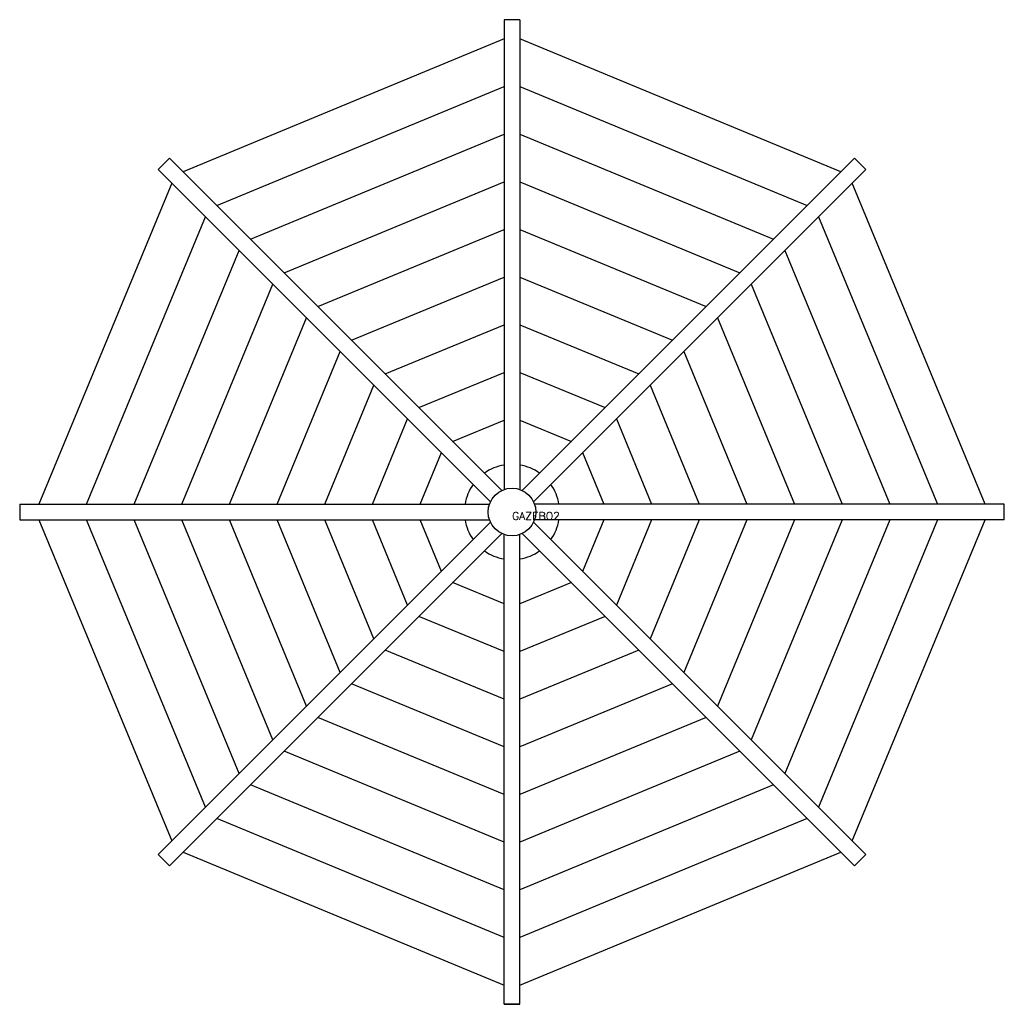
# Model space of a CAD drawing. Extents: x -62 to 62, y -62 to 62.
import ezdxf

# ---------------------------------------------------------------- set-up
doc = ezdxf.new("R2010")
doc.units = 0
doc.header["$MEASUREMENT"] = 0
doc.layers.get('0').update_dxf_attribs({"linetype": 'CONTINUOUS'})
doc.styles.add('ROMANS', font='ROMANS')

msp = doc.modelspace()

# ---------------------------------------------------------------- linework, layer by layer
at = {"color": 7, "linetype": 'CONTINUOUS'}
for p, q in [((1.000044, 62.000027), (-0.999992, 62.000027)), ((-0.999992, 62.000027), (-0.999992, 2.828429)), ((1.000044, 62.000027), (1.000044, 2.82841)), ((-0.999992, 59.585812), (-41.426369, 42.84066)), ((41.426414, 42.840637), (1.000044, 59.585812)), ((-37.183754, 38.598026), (-1.000004, 53.585804)), ((1.000044, 53.585812), (37.183773, 38.597992)), ((-32.941113, 34.355389), (-1.000006, 47.5858)), ((1.000044, 47.585812), (32.941132, 34.355354)), ((-43.133488, 44.547779), (-44.547729, 43.133537)), ((-43.133488, 44.547779), (-1.292845, 2.707129)), ((43.133518, 44.547741), (1.292889, 2.707107)), ((44.54776, 43.133499), (43.133518, 44.547741)), ((-44.547729, 43.133537), (-2.7071, 1.292909)), ((44.54776, 43.133499), (2.707121, 1.292863)), ((-42.840614, 41.426426), (-59.585762, 1.000056)), ((-28.698471, 30.112747), (-1.000006, 41.585804)), ((1.000044, 41.585812), (28.698494, 30.112717)), ((59.585789, 1.000012), (42.840656, 41.426395)), ((-53.585812, 1.000041), (-38.597996, 37.183777)), ((38.598026, 37.183754), (53.585804, 1.000004)), ((-24.45583, 25.870106), (-1.000006, 35.585808)), ((1.000044, 35.585812), (24.455856, 25.870079)), ((-47.585812, 1.000044), (-34.35535, 32.941132)), ((34.355389, 32.941113), (47.585789, 1.000004)), ((-41.585812, 1.000044), (-30.112715, 28.698494)), ((-20.21319, 21.627468), (-1.000004, 29.585812)), ((1.000044, 29.585812), (20.213219, 21.627438)), ((30.112747, 28.698471), (41.585804, 1.000004)), ((-35.585808, 1.000044), (-25.870077, 24.455856)), ((-15.97055, 17.384827), (-1.000004, 23.585815)), ((1.000044, 23.585812), (15.970581, 17.3848)), ((25.870102, 24.45583), (35.585808, 1.000004)), ((-29.585814, 1.000046), (-21.627438, 20.213219)), ((21.627468, 20.213192), (29.585812, 1.000004)), ((-11.727909, 13.142184), (-1.000004, 17.585819)), ((1.000044, 17.585812), (11.727942, 13.142161)), ((-23.585812, 1.000045), (-17.3848, 15.97058)), ((17.384823, 15.970546), (23.585812, 1.000007)), ((-17.585812, 1.000044), (-13.142161, 11.727942)), ((-7.485268, 8.899543), (-1.000004, 11.585822)), ((1.000044, 11.585811), (7.485304, 8.899522)), ((13.142185, 11.727908), (17.585819, 1.000005)), ((-11.585811, 1.000044), (-8.899523, 7.485305)), ((8.899542, 7.485267), (11.585819, 1.000003)), ((-62.000004, 1.000056), (-62.000004, -0.999984)), ((-62.000004, 1.000056), (-2.828407, 1.000053)), ((62.000004, 1.000012), (2.828423, 1.00001)), ((62.000004, -1.000028), (62.000004, 1.000012)), ((-62.000004, -0.999984), (-2.828432, -0.999982)), ((-59.585777, -0.999984), (-42.840622, -41.426342)), ((-38.598026, -37.183754), (-53.585804, -1.000004)), ((-34.355389, -32.941113), (-47.585796, -1.000004)), ((-30.112747, -28.698471), (-41.585804, -1.000005)), ((-25.870104, -24.455828), (-35.585808, -1.000005)), ((-21.627468, -20.21319), (-29.585812, -1.000004)), ((-17.384825, -15.970549), (-23.585815, -1.000005)), ((-13.142184, -11.727909), (-17.585819, -1.000004)), ((-8.899543, -7.485267), (-11.585822, -1.000003)), ((62.000004, -1.000028), (2.828419, -1.000025)), ((11.58581, -1.000043), (8.899521, -7.485303)), ((17.585812, -1.000044), (13.142162, -11.727942)), ((23.585808, -1.000044), (17.3848, -15.970577)), ((29.585812, -1.000044), (21.627438, -20.213219)), ((35.585808, -1.000043), (25.870075, -24.455856)), ((41.585812, -1.000044), (30.112713, -28.698494)), ((47.585812, -1.000044), (34.355347, -32.941128)), ((53.585812, -1.000041), (38.597996, -37.183777)), ((42.840618, -41.426392), (59.585773, -1.000028)), ((-44.547756, -43.133472), (-2.707127, -1.292851)), ((44.547733, -43.133503), (2.707109, -1.292887)), ((-43.133514, -44.547714), (-1.292907, -2.7071)), ((-1.000038, -61.999989), (-1.000034, -2.828415)), ((1.000002, -61.999989), (1, -2.828427)), ((43.133492, -44.547745), (1.292868, -2.70712)), ((-1.000044, -11.58581), (-7.485304, -8.899522)), ((7.485268, -8.899542), (1.000004, -11.585821)), ((-1.000044, -17.585812), (-11.727942, -13.142161)), ((11.727909, -13.142184), (1.000004, -17.585819)), ((-1.000044, -23.58581), (-15.970579, -17.3848)), ((15.970547, -17.384823), (1.000006, -23.585814)), ((-1.000046, -29.585814), (-20.213219, -21.627438)), ((20.213192, -21.627468), (1.000004, -29.585812)), ((-1.000044, -35.585808), (-24.455856, -25.870075)), ((24.45583, -25.870104), (1.000004, -35.585808)), ((-1.000044, -41.585812), (-28.698494, -30.112713)), ((28.698471, -30.112747), (1.000004, -41.585804)), ((-1.000044, -47.585812), (-32.941128, -34.355347)), ((32.941113, -34.355389), (1.000004, -47.585793)), ((-1.000042, -53.585812), (-37.183777, -38.597996)), ((37.183754, -38.598026), (1.000004, -53.585804)), ((-44.547756, -43.133472), (-43.133514, -44.547714)), ((-41.426399, -42.840599), (-0.999992, -59.585758)), ((1.000044, -59.585743), (41.426365, -42.840618)), ((43.133492, -44.547745), (44.547733, -43.133503)), ((-1.000038, -61.999989), (1.000002, -61.999989)), ((1.000044, -61.999973), (-0.999992, -61.999973))]:
    msp.add_line(p, q, dxfattribs=at)
msp.add_circle((0, 0), 2.999999, dxfattribs=at)
for centre, radius, start, end in [((0.000005, 0.000012), 6.000003, 99.59404, 125.40554), ((0.000001, 0), 6.000014, 54.594093, 80.405556), ((-0.000004, 0.000015), 5.999993, 144.593994, 170.405533), ((-0.000023, 0.000003), 6.000028, 9.594084, 35.405483), ((-0.000002, 0.000011), 5.999994, 189.594009, 215.405563), ((0.00002, 0.000003), 5.999981, 324.593994, 350.40567), ((0.000003, 0.00001), 5.999996, 234.593994, 260.405548), ((-0.000003, 0.00003), 6.000017, 279.594055, 305.405518)]:
    msp.add_arc(centre, radius, start, end, dxfattribs=at)

# ---------------------------------------------------------------- texts
at = {"style": 'ROMANS', "flags": 5}
msp.add_attdef('GAZEBO2', (0, -1), '$', height=1, dxfattribs=at)

doc.saveas('drawing.dxf')
